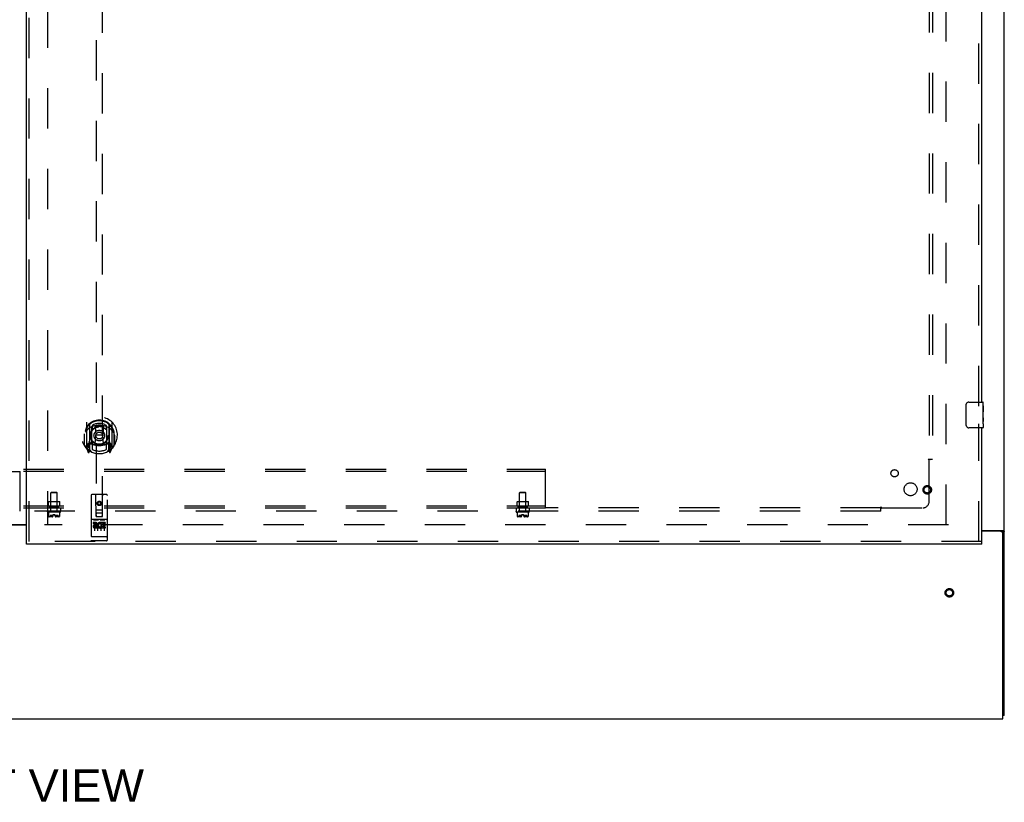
# Model space of a CAD drawing. Header units: inches. Extents: x 0 to 283, y 0 to 183.
# Tile 9 of 99: x 101 to 139, y 47 to 77. Entities that reach past the tile are written whole.
import ezdxf

# ---------------------------------------------------------------- set-up
doc = ezdxf.new("R2010")
doc.units = ezdxf.units.IN
doc.header["$LTSCALE"] = 15.583333
doc.header["$MEASUREMENT"] = 0
doc.linetypes.add('HIDDEN', pattern=[0.2, 0.1, -0.1])
doc.layers.get('0').update_dxf_attribs({"linetype": 'CONTINUOUS'})
for name, color, linetype in [('DEFAULT_2', 8, 'HIDDEN'), ('DIMENSIONS', 7, 'CONTINUOUS'), ('RIGHTHAND_DOOR_ASSEMBLY', 7, 'CONTINUOUS'), ('SUBPANEL', 7, 'CONTINUOUS')]:
    doc.layers.add(name, color=color, linetype=linetype)
doc.styles.get("Standard").update_dxf_attribs({"font": 'arial.ttf'})

msp = doc.modelspace()

# ---------------------------------------------------------------- linework, layer by layer
at = {"color": 7, "linetype": 'Continuous'}
for p, q in [((139.488, 49.954), (139.488, 133.704)), ((101.675, 57.314), (99.8, 57.314)), ((138.613, 57.11), (139.427, 57.11)), ((139.363, 57.079), (138.613, 57.079)), ((139.39, 57.072), (139.488, 57.072)), ((139.425, 49.829), (139.425, 57.016)), ((139.488, 49.954), (139.425, 49.954)), ((62.05, 49.829), (139.425, 49.829))]:
    msp.add_line(p, q, dxfattribs=at)
at = {"color": 3, "linetype": 'Continuous'}
msp.add_line((99.8, 57.344), (101.675, 57.344), dxfattribs=at)
for points in [[(139.332, 57.11), (139.332, 57.108), (139.332, 57.106), (139.332, 57.104), (139.333, 57.102), (139.333, 57.101), (139.334, 57.099), (139.335, 57.097), (139.337, 57.096), (139.338, 57.094), (139.34, 57.093), (139.342, 57.091), (139.344, 57.09), (139.346, 57.089), (139.351, 57.086)], [(139.351, 57.086), (139.353, 57.085), (139.355, 57.083), (139.357, 57.082), (139.359, 57.08), (139.36, 57.079)]]:
    msp.add_lwpolyline(points, dxfattribs=at)
at = {"color": 7, "linetype": 'Continuous'}
for points in [[(139.427, 57.11), (139.429, 57.108), (139.432, 57.107), (139.435, 57.105), (139.438, 57.104), (139.441, 57.102), (139.445, 57.101), (139.449, 57.099), (139.456, 57.096)], [(139.456, 57.096), (139.46, 57.095), (139.464, 57.093), (139.467, 57.092), (139.47, 57.09), (139.473, 57.089), (139.476, 57.087), (139.479, 57.086), (139.481, 57.084), (139.483, 57.082), (139.484, 57.081), (139.486, 57.079), (139.487, 57.078), (139.487, 57.076), (139.488, 57.074), (139.488, 57.072)]]:
    msp.add_lwpolyline(points, dxfattribs=at)
msp.add_arc((139.363, 57.016), 0.0625, 0, 90, dxfattribs=at)
at = {"layer": 'DEFAULT_2', "color": 8, "linetype": 'HIDDEN'}
for p, q in [((102.488, 130.314), (102.488, 57.344)), ((137.238, 57.329), (137.238, 130.329)), ((137.332, 57.329), (102.363, 57.329))]:
    msp.add_line(p, q, dxfattribs=at)
for radius in [0.164, 0.124]:
    msp.add_circle((137.363, 54.699), radius, dxfattribs=at)
at = {"layer": 'RIGHTHAND_DOOR_ASSEMBLY', "color": 3, "linetype": 'Continuous'}
for p, q in [((101.675, 56.683), (101.675, 130.975)), ((138.613, 62.079), (138.613, 82.579)), ((138.613, 56.683), (138.613, 61.079)), ((138.613, 56.579), (101.675, 56.579))]:
    msp.add_line(p, q, dxfattribs=at)
at = {"layer": 'RIGHTHAND_DOOR_ASSEMBLY', "color": 8, "linetype": 'HIDDEN'}
for p, q in [((101.779, 56.683), (101.779, 130.975)), ((104.363, 91.658), (104.363, 57.656)), ((104.613, 57.656), (104.613, 91.658)), ((138.509, 61.924), (138.509, 82.734)), ((103.988, 61.284), (103.988, 60.316)), ((104.105, 61.23), (104.105, 60.214)), ((104.113, 61.205), (104.113, 60.202)), ((104.205, 60.482), (104.205, 61.113)), ((104.213, 61.166), (104.213, 61.063)), ((104.325, 61.139), (104.355, 60.8)), ((104.65, 61.139), (104.62, 60.8)), ((104.763, 61.063), (104.763, 61.166)), ((104.77, 61.113), (104.77, 60.482)), ((104.863, 61.205), (104.863, 60.202)), ((104.87, 61.23), (104.87, 60.214)), ((104.988, 60.316), (104.988, 61.284)), ((138.509, 56.683), (138.509, 61.234)), ((103.905, 60.8), (103.92, 60.8)), ((103.905, 60.8), (103.905, 60.412)), ((103.913, 60.847), (103.913, 60.85)), ((103.913, 60.389), (103.913, 60.847)), ((104.325, 60.456), (104.355, 60.8)), ((104.62, 60.8), (104.355, 60.8)), ((104.651, 60.456), (104.62, 60.8)), ((105.07, 60.8), (105.055, 60.8)), ((105.063, 60.847), (105.063, 60.85)), ((105.063, 60.389), (105.063, 60.847)), ((105.07, 60.8), (105.07, 60.412)), ((103.992, 60.306), (104.062, 60.13)), ((104.105, 60.471), (104.045, 60.471)), ((104.045, 60.471), (104.045, 60.321)), ((104.045, 60.321), (104.113, 60.321)), ((104.083, 60.375), (104.054, 60.329)), ((104.084, 60.211), (104.088, 60.207)), ((104.091, 60.133), (104.105, 60.214)), ((104.183, 60.152), (104.113, 60.261)), ((104.115, 60.434), (104.115, 60.227)), ((104.205, 60.472), (104.133, 60.472)), ((104.201, 60.454), (104.135, 60.454)), ((104.213, 60.502), (104.213, 60.249)), ((104.763, 60.249), (104.763, 60.502)), ((104.843, 60.472), (104.77, 60.472)), ((104.84, 60.454), (104.774, 60.454)), ((104.863, 60.261), (104.793, 60.152)), ((104.86, 60.227), (104.86, 60.434)), ((104.863, 60.321), (104.93, 60.321)), ((104.93, 60.471), (104.87, 60.471)), ((104.87, 60.214), (104.885, 60.133)), ((104.891, 60.21), (104.892, 60.21)), ((104.892, 60.21), (104.892, 60.211)), ((104.892, 60.21), (104.892, 60.211)), ((104.922, 60.329), (104.893, 60.375)), ((104.913, 60.13), (104.983, 60.306)), ((104.93, 60.321), (104.93, 60.471)), ((104.175, 58.466), (104.175, 56.741)), ((104.77, 58.496), (104.205, 58.496)), ((104.361, 57.656), (104.358, 58.466)), ((104.614, 57.656), (104.618, 58.466)), ((104.8, 56.741), (104.8, 58.466)), ((104.36, 57.906), (104.615, 57.906)), ((104.488, 58.229), (104.425, 58.193)), ((104.425, 58.193), (104.435, 58.187)), ((104.425, 58.193), (104.425, 58.12)), ((104.425, 58.12), (104.435, 58.126)), ((104.425, 58.12), (104.488, 58.084)), ((104.488, 58.217), (104.435, 58.187)), ((104.435, 58.187), (104.435, 58.126)), ((104.435, 58.126), (104.488, 58.096)), ((104.55, 58.193), (104.488, 58.229)), ((104.488, 58.229), (104.488, 58.217)), ((104.54, 58.187), (104.488, 58.217)), ((104.488, 58.096), (104.54, 58.126)), ((104.488, 58.084), (104.55, 58.12)), ((104.488, 58.084), (104.488, 58.096)), ((104.55, 58.193), (104.54, 58.187)), ((104.54, 58.126), (104.54, 58.187)), ((104.55, 58.12), (104.54, 58.126)), ((104.55, 58.12), (104.55, 58.193)), ((104.77, 57.539), (104.205, 57.539)), ((104.277, 57.523), (104.449, 57.523)), ((104.361, 57.656), (104.363, 57.656)), ((104.363, 57.656), (104.613, 57.656)), ((104.573, 57.781), (104.403, 57.781)), ((104.527, 57.523), (104.699, 57.523)), ((104.613, 57.656), (104.614, 57.656)), ((104.343, 57.417), (104.251, 57.417)), ((104.251, 57.417), (104.251, 57.375)), ((104.343, 57.375), (104.251, 57.375)), ((104.3, 57.408), (104.3, 57.102)), ((104.347, 57.331), (104.301, 57.331)), ((104.343, 57.29), (104.315, 57.29)), ((104.407, 57.246), (104.315, 57.246)), ((104.407, 57.204), (104.315, 57.204)), ((104.407, 57.246), (104.407, 57.204)), ((104.425, 57.408), (104.425, 57.102)), ((104.539, 57.252), (104.556, 57.213)), ((104.55, 57.408), (104.55, 57.102)), ((104.564, 57.382), (104.551, 57.363)), ((104.56, 57.407), (104.564, 57.405)), ((104.72, 57.417), (104.564, 57.417)), ((104.564, 57.417), (104.564, 57.405)), ((104.564, 57.382), (104.564, 57.204)), ((104.72, 57.204), (104.564, 57.204)), ((104.72, 57.375), (104.606, 57.375)), ((104.606, 57.375), (104.606, 57.331)), ((104.698, 57.331), (104.606, 57.331)), ((104.698, 57.289), (104.606, 57.289)), ((104.606, 57.289), (104.606, 57.246)), ((104.72, 57.246), (104.606, 57.246)), ((104.675, 57.408), (104.675, 57.102)), ((104.698, 57.331), (104.698, 57.289)), ((104.72, 57.417), (104.72, 57.375)), ((104.72, 57.246), (104.72, 57.204)), ((104.193, 56.87), (104.192, 56.87)), ((104.194, 56.87), (104.193, 56.87)), ((104.195, 56.87), (104.194, 56.87)), ((104.196, 56.87), (104.195, 56.87)), ((104.195, 56.87), (104.195, 56.87)), ((104.197, 56.869), (104.196, 56.87)), ((104.198, 56.869), (104.197, 56.869)), ((104.199, 56.869), (104.198, 56.869)), ((104.2, 56.869), (104.199, 56.869)), ((104.199, 56.869), (104.199, 56.869)), ((104.201, 56.869), (104.2, 56.869)), ((104.202, 56.869), (104.201, 56.869)), ((104.203, 56.869), (104.202, 56.869)), ((104.204, 56.869), (104.203, 56.869)), ((104.205, 56.869), (104.204, 56.869)), ((104.204, 56.869), (104.204, 56.869)), ((104.771, 56.869), (104.205, 56.869)), ((104.771, 56.869), (104.772, 56.869)), ((104.772, 56.869), (104.773, 56.869)), ((104.772, 56.869), (104.772, 56.869)), ((104.773, 56.869), (104.774, 56.869)), ((104.774, 56.869), (104.775, 56.869)), ((104.775, 56.869), (104.776, 56.869)), ((104.776, 56.869), (104.777, 56.869)), ((104.777, 56.869), (104.778, 56.869)), ((104.777, 56.869), (104.777, 56.869)), ((104.778, 56.869), (104.779, 56.87)), ((104.779, 56.87), (104.78, 56.87)), ((104.78, 56.87), (104.781, 56.87)), ((104.781, 56.87), (104.782, 56.87)), ((104.781, 56.87), (104.781, 56.87)), ((104.782, 56.87), (104.783, 56.87)), ((104.783, 56.87), (104.784, 56.87)), ((104.784, 56.87), (104.784, 56.87)), ((138.613, 56.683), (101.675, 56.683)), ((104.77, 56.711), (104.205, 56.711))]:
    msp.add_line(p, q, dxfattribs=at)
at = {"layer": 'RIGHTHAND_DOOR_ASSEMBLY', "color": 7, "linetype": 'Continuous'}
for p, q in [((138.118, 62.079), (138.658, 62.079)), ((138.018, 61.179), (138.018, 61.979)), ((138.673, 61.925), (138.666, 61.925)), ((138.666, 61.925), (138.666, 61.694)), ((138.673, 61.757), (138.666, 61.757)), ((138.673, 61.694), (138.666, 61.694)), ((138.673, 61.5), (138.673, 62.064)), ((138.673, 61.464), (138.666, 61.464)), ((138.666, 61.464), (138.666, 61.327)), ((138.673, 61.658), (138.667, 61.658)), ((138.671, 61.526), (138.673, 61.526)), ((138.673, 61.24), (138.673, 61.497)), ((138.658, 61.079), (138.118, 61.079)), ((138.667, 61.296), (138.673, 61.296)), ((138.673, 61.239), (138.673, 61.094)), ((101.675, 56.579), (101.675, 56.683)), ((138.613, 56.579), (138.613, 56.683))]:
    msp.add_line(p, q, dxfattribs=at)
for points in [[(138.018, 61.979), (138.018, 61.985), (138.019, 61.991), (138.02, 61.997), (138.021, 62.003), (138.023, 62.009), (138.025, 62.015)], [(138.671, 61.524), (138.669, 61.558), (138.668, 61.57), (138.667, 61.582), (138.666, 61.595), (138.666, 61.608), (138.666, 61.621), (138.666, 61.634), (138.666, 61.646), (138.667, 61.659), (138.668, 61.671), (138.669, 61.683)], [(138.667, 61.291), (138.667, 61.299), (138.666, 61.309), (138.666, 61.318), (138.666, 61.327)], [(138.673, 61.497), (138.673, 61.505), (138.672, 61.514), (138.671, 61.524)], [(138.025, 61.143), (138.023, 61.148), (138.021, 61.154), (138.02, 61.16), (138.019, 61.166), (138.018, 61.172), (138.018, 61.179)], [(138.67, 61.266), (138.669, 61.274), (138.668, 61.282), (138.667, 61.291)], [(138.673, 61.239), (138.673, 61.243), (138.672, 61.248), (138.672, 61.253), (138.67, 61.266)]]:
    msp.add_lwpolyline(points, dxfattribs=at)
at = {"layer": 'RIGHTHAND_DOOR_ASSEMBLY', "color": 8, "linetype": 'HIDDEN'}
for points in [[(104.033, 61.015), (104.032, 61.014), (104.03, 61.013), (104.029, 61.011), (104.027, 61.01), (104.026, 61.008), (104.024, 61.007), (104.022, 61.005), (104.021, 61.003), (104.019, 61.001), (104.017, 61), (104.015, 60.998), (104.013, 60.996), (104.011, 60.993), (104.01, 60.991), (104.008, 60.989), (104.006, 60.987), (104.003, 60.984), (104.001, 60.982), (103.999, 60.979), (103.997, 60.976), (103.995, 60.973), (103.993, 60.97), (103.99, 60.967), (103.988, 60.964), (103.986, 60.961), (103.983, 60.957), (103.981, 60.954), (103.978, 60.95), (103.976, 60.946), (103.973, 60.942), (103.97, 60.938), (103.967, 60.933), (103.964, 60.929), (103.961, 60.924), (103.958, 60.919), (103.955, 60.914)], [(104.3, 61.157), (104.305, 61.158), (104.311, 61.16), (104.316, 61.161), (104.322, 61.163), (104.327, 61.164), (104.332, 61.165), (104.338, 61.166), (104.343, 61.168), (104.349, 61.169), (104.354, 61.17), (104.36, 61.171), (104.365, 61.172), (104.371, 61.173), (104.376, 61.174), (104.382, 61.175), (104.387, 61.175), (104.393, 61.176), (104.399, 61.177), (104.404, 61.178), (104.41, 61.178), (104.415, 61.179), (104.421, 61.179), (104.426, 61.18), (104.432, 61.18), (104.437, 61.181), (104.443, 61.181), (104.449, 61.182), (104.454, 61.182), (104.46, 61.182), (104.465, 61.182), (104.471, 61.182), (104.477, 61.183), (104.482, 61.183), (104.488, 61.183), (104.493, 61.183), (104.499, 61.183), (104.505, 61.182), (104.51, 61.182), (104.516, 61.182), (104.521, 61.182), (104.527, 61.182), (104.533, 61.181), (104.538, 61.181), (104.544, 61.18), (104.549, 61.18), (104.555, 61.179), (104.56, 61.179), (104.566, 61.178), (104.572, 61.178), (104.577, 61.177), (104.583, 61.176), (104.588, 61.175), (104.594, 61.175), (104.599, 61.174), (104.605, 61.173), (104.61, 61.172), (104.616, 61.171), (104.621, 61.17), (104.627, 61.169), (104.632, 61.168), (104.638, 61.166), (104.643, 61.165), (104.649, 61.164), (104.654, 61.163), (104.66, 61.161), (104.665, 61.16), (104.67, 61.158), (104.676, 61.157)], [(105.02, 60.914), (105.017, 60.919), (105.014, 60.924), (105.011, 60.929), (105.008, 60.933), (105.006, 60.938), (105.003, 60.942), (105, 60.946), (104.998, 60.95), (104.995, 60.954), (104.992, 60.957), (104.99, 60.961), (104.988, 60.964), (104.985, 60.967), (104.983, 60.97), (104.981, 60.973), (104.979, 60.976), (104.976, 60.979), (104.974, 60.982), (104.972, 60.984), (104.97, 60.987), (104.968, 60.989), (104.966, 60.991), (104.964, 60.993), (104.962, 60.996), (104.96, 60.998), (104.959, 61), (104.957, 61.001), (104.955, 61.003), (104.953, 61.005), (104.952, 61.007), (104.95, 61.008), (104.948, 61.01), (104.947, 61.011), (104.945, 61.013), (104.944, 61.014), (104.942, 61.015)], [(104.27, 57.522), (104.27, 57.522), (104.27, 57.522), (104.271, 57.522), (104.271, 57.522), (104.271, 57.522), (104.271, 57.522), (104.271, 57.522), (104.271, 57.522), (104.271, 57.522), (104.271, 57.522), (104.271, 57.522), (104.271, 57.522), (104.272, 57.523), (104.272, 57.523), (104.272, 57.523), (104.272, 57.523), (104.272, 57.523), (104.272, 57.523), (104.272, 57.523), (104.272, 57.523), (104.273, 57.523), (104.273, 57.523), (104.273, 57.523), (104.273, 57.523), (104.273, 57.523), (104.273, 57.523), (104.273, 57.523), (104.274, 57.523), (104.274, 57.523), (104.274, 57.523), (104.274, 57.523), (104.274, 57.523), (104.274, 57.523), (104.275, 57.523), (104.275, 57.523), (104.275, 57.523), (104.275, 57.523), (104.275, 57.523), (104.275, 57.523), (104.276, 57.523), (104.276, 57.523), (104.276, 57.523), (104.276, 57.523), (104.276, 57.523), (104.277, 57.523)], [(104.449, 57.523), (104.449, 57.523), (104.449, 57.523), (104.449, 57.523), (104.45, 57.523), (104.45, 57.523), (104.45, 57.523), (104.45, 57.523), (104.45, 57.523), (104.451, 57.523), (104.451, 57.523), (104.451, 57.523), (104.451, 57.523), (104.451, 57.523), (104.451, 57.523), (104.452, 57.523), (104.452, 57.523), (104.452, 57.523), (104.452, 57.523), (104.452, 57.523), (104.452, 57.523), (104.452, 57.523), (104.453, 57.523), (104.453, 57.523), (104.453, 57.523), (104.453, 57.523), (104.453, 57.523), (104.453, 57.523), (104.453, 57.523), (104.454, 57.523), (104.454, 57.523), (104.454, 57.523), (104.454, 57.523), (104.454, 57.523), (104.454, 57.522), (104.454, 57.522), (104.454, 57.522), (104.454, 57.522), (104.455, 57.522), (104.455, 57.522), (104.455, 57.522), (104.455, 57.522), (104.455, 57.522), (104.455, 57.522), (104.455, 57.522), (104.455, 57.522), (104.455, 57.522)], [(104.52, 57.522), (104.52, 57.522), (104.52, 57.522), (104.521, 57.522), (104.521, 57.522), (104.521, 57.522), (104.521, 57.522), (104.521, 57.522), (104.521, 57.522), (104.521, 57.522), (104.521, 57.522), (104.521, 57.522), (104.521, 57.522), (104.522, 57.523), (104.522, 57.523), (104.522, 57.523), (104.522, 57.523), (104.522, 57.523), (104.522, 57.523), (104.522, 57.523), (104.522, 57.523), (104.523, 57.523), (104.523, 57.523), (104.523, 57.523), (104.523, 57.523), (104.523, 57.523), (104.523, 57.523), (104.523, 57.523), (104.524, 57.523), (104.524, 57.523), (104.524, 57.523), (104.524, 57.523), (104.524, 57.523), (104.524, 57.523), (104.525, 57.523), (104.525, 57.523), (104.525, 57.523), (104.525, 57.523), (104.525, 57.523), (104.525, 57.523), (104.526, 57.523), (104.526, 57.523), (104.526, 57.523), (104.526, 57.523), (104.526, 57.523), (104.527, 57.523)], [(104.699, 57.523), (104.699, 57.523), (104.699, 57.523), (104.699, 57.523), (104.7, 57.523), (104.7, 57.523), (104.7, 57.523), (104.7, 57.523), (104.7, 57.523), (104.701, 57.523), (104.701, 57.523), (104.701, 57.523), (104.701, 57.523), (104.701, 57.523), (104.701, 57.523), (104.702, 57.523), (104.702, 57.523), (104.702, 57.523), (104.702, 57.523), (104.702, 57.523), (104.702, 57.523), (104.702, 57.523), (104.703, 57.523), (104.703, 57.523), (104.703, 57.523), (104.703, 57.523), (104.703, 57.523), (104.703, 57.523), (104.703, 57.523), (104.704, 57.523), (104.704, 57.523), (104.704, 57.523), (104.704, 57.523), (104.704, 57.523), (104.704, 57.522), (104.704, 57.522), (104.704, 57.522), (104.704, 57.522), (104.705, 57.522), (104.705, 57.522), (104.705, 57.522), (104.705, 57.522), (104.705, 57.522), (104.705, 57.522), (104.705, 57.522), (104.705, 57.522), (104.705, 57.522)], [(104.192, 56.87), (104.192, 56.87), (104.191, 56.87), (104.191, 56.87), (104.19, 56.87), (104.19, 56.87), (104.19, 56.87), (104.189, 56.87), (104.189, 56.87), (104.189, 56.87), (104.188, 56.871), (104.188, 56.871), (104.188, 56.871), (104.187, 56.871), (104.187, 56.871), (104.187, 56.871), (104.186, 56.871), (104.186, 56.871), (104.186, 56.871), (104.185, 56.871), (104.185, 56.871), (104.185, 56.871), (104.184, 56.871), (104.184, 56.871), (104.184, 56.871), (104.184, 56.872), (104.183, 56.872), (104.183, 56.872), (104.183, 56.872), (104.182, 56.872), (104.182, 56.872), (104.182, 56.872), (104.182, 56.872), (104.181, 56.872), (104.181, 56.872), (104.181, 56.872), (104.181, 56.872), (104.18, 56.873), (104.18, 56.873), (104.18, 56.873), (104.18, 56.873), (104.179, 56.873), (104.179, 56.873), (104.179, 56.873), (104.179, 56.873), (104.179, 56.873), (104.178, 56.873), (104.178, 56.873), (104.178, 56.874), (104.178, 56.874), (104.178, 56.874), (104.178, 56.874), (104.177, 56.874), (104.177, 56.874), (104.177, 56.874), (104.177, 56.874), (104.177, 56.874), (104.177, 56.874), (104.177, 56.874), (104.176, 56.875), (104.176, 56.875), (104.176, 56.875), (104.176, 56.875), (104.176, 56.875), (104.176, 56.875), (104.176, 56.875), (104.176, 56.875), (104.176, 56.875), (104.176, 56.875), (104.176, 56.876), (104.176, 56.876), (104.175, 56.876), (104.175, 56.876), (104.175, 56.876), (104.175, 56.876), (104.175, 56.876), (104.175, 56.876), (104.175, 56.876), (104.175, 56.877), (104.175, 56.877)], [(104.784, 56.87), (104.785, 56.87), (104.785, 56.87), (104.786, 56.87), (104.786, 56.87), (104.786, 56.87), (104.787, 56.87), (104.787, 56.87), (104.787, 56.871), (104.788, 56.871), (104.788, 56.871), (104.788, 56.871), (104.789, 56.871), (104.789, 56.871), (104.789, 56.871), (104.79, 56.871), (104.79, 56.871), (104.79, 56.871), (104.791, 56.871), (104.791, 56.871), (104.791, 56.871), (104.792, 56.871), (104.792, 56.871), (104.792, 56.872), (104.792, 56.872), (104.793, 56.872), (104.793, 56.872), (104.793, 56.872), (104.793, 56.872), (104.794, 56.872), (104.794, 56.872), (104.794, 56.872), (104.795, 56.872), (104.795, 56.872), (104.795, 56.872), (104.795, 56.873), (104.795, 56.873), (104.796, 56.873), (104.796, 56.873), (104.796, 56.873), (104.796, 56.873), (104.797, 56.873), (104.797, 56.873), (104.797, 56.873), (104.797, 56.873), (104.797, 56.873), (104.798, 56.874), (104.798, 56.874), (104.798, 56.874), (104.798, 56.874), (104.798, 56.874), (104.798, 56.874), (104.798, 56.874), (104.799, 56.874), (104.799, 56.874), (104.799, 56.874), (104.799, 56.874), (104.799, 56.875), (104.799, 56.875), (104.799, 56.875), (104.799, 56.875), (104.8, 56.875), (104.8, 56.875), (104.8, 56.875), (104.8, 56.875), (104.8, 56.875), (104.8, 56.875), (104.8, 56.876), (104.8, 56.876), (104.8, 56.876), (104.8, 56.876), (104.8, 56.876), (104.8, 56.876), (104.8, 56.876), (104.8, 56.876), (104.8, 56.876), (104.8, 56.877), (104.8, 56.877)]]:
    msp.add_lwpolyline(points, dxfattribs=at)
for centre, radius in [((104.488, 60.782), 0.35), ((104.488, 60.782), 0.335), ((104.488, 60.782), 0.205), ((104.488, 60.782), 0.133), ((136.509, 58.683), 0.164), ((136.509, 58.683), 0.124), ((104.488, 58.156), 0.085), ((104.488, 58.156), 0.0845)]:
    msp.add_circle(centre, radius, dxfattribs=at)
at = {"layer": 'RIGHTHAND_DOOR_ASSEMBLY', "color": 7, "linetype": 'Continuous'}
for centre, radius, start, end in [((138.118, 61.979), 0.1, 90, 158.7946), ((138.658, 62.064), 0.015, 0, 90), ((138.118, 61.179), 0.1, 201.1999, 270), ((138.658, 61.094), 0.015, 270, 360)]:
    msp.add_arc(centre, radius, start, end, dxfattribs=at)
at = {"layer": 'RIGHTHAND_DOOR_ASSEMBLY', "color": 8, "linetype": 'HIDDEN'}
for centre, radius, start, end in [((104.488, 60.8), 0.7, 305.5126, 234.4874), ((104.488, 60.798), 0.583, 0.2464, 179.7536), ((104.488, 60.772), 0.58, 7.6622, 172.3378), ((104.003, 61.284), 0.015, 135.0748, 180), ((104.488, 60.483), 0.7, 49.529, 130.471), ((104.12, 61.23), 0.015, 130.3587, 180), ((104.133, 61.205), 0.02, 129.3378, 179.9984), ((104.22, 61.113), 0.015, 112.9863, 180), ((104.488, 60.772), 0.48, 55.0461, 124.9539), ((104.243, 61.063), 0.03, 180, 311.1261), ((104.488, 60.782), 0.343, 48.8739, 131.1261), ((104.305, 61.138), 0.02, 5.0796, 105.5752), ((104.67, 61.138), 0.02, 74.4248, 174.9204), ((104.733, 61.063), 0.03, 228.8739, 360), ((104.755, 61.113), 0.015, 0, 67.0137), ((104.843, 61.205), 0.02, 0, 50.6594), ((104.855, 61.23), 0.015, 0, 49.6413), ((104.973, 61.284), 0.015, 0, 44.9252), ((103.933, 60.847), 0.02, 172.3378, 180), ((104.488, 61.113), 0.7, 233.2319, 306.7681), ((105.043, 60.847), 0.02, 0, 7.6622), ((103.933, 60.389), 0.02, 180, 215.2961), ((104.488, 60.782), 0.7, 215.2961, 324.7039), ((104.003, 60.316), 0.015, 180, 224.9252), ((104.058, 60.326), 0.005, 147.3208, 270), ((104.093, 60.247), 0.02, 234.4874, 360), ((103.925, 60.476), 0.188, 327.3208, 360), ((104.095, 60.227), 0.02, 234.7457, 360), ((104.133, 60.452), 0.02, 90, 180), ((104.133, 60.202), 0.02, 180, 238.5295), ((104.135, 60.434), 0.02, 90, 180), ((104.201, 60.434), 0.02, 66.536, 90), ((104.22, 60.482), 0.015, 180, 247.0137), ((104.488, 61.095), 0.7, 246.536, 293.464), ((104.243, 60.502), 0.03, 48.8739, 180), ((104.488, 60.782), 0.6, 242.7204, 297.2796), ((104.488, 60.782), 0.343, 228.8739, 311.1261), ((104.305, 60.458), 0.02, 254.3869, 354.9204), ((104.671, 60.458), 0.02, 185.0796, 285.6131), ((104.733, 60.502), 0.03, 0, 131.1261), ((104.755, 60.482), 0.015, 292.9863, 360), ((104.774, 60.434), 0.02, 90, 113.464), ((104.84, 60.434), 0.02, 0, 90), ((104.843, 60.452), 0.02, 0, 90), ((104.843, 60.202), 0.02, 301.4688, 359.9992), ((104.88, 60.227), 0.02, 180, 305.2543), ((105.051, 60.476), 0.188, 180, 212.6792), ((104.883, 60.247), 0.02, 180, 305.5126), ((104.918, 60.326), 0.005, 270, 32.6792), ((104.973, 60.316), 0.015, 315.0748, 360), ((105.043, 60.389), 0.02, 324.7039, 360), ((104.076, 60.136), 0.015, 201.8041, 350), ((104.899, 60.136), 0.015, 190, 338.1959), ((104.205, 58.466), 0.03, 90, 180), ((104.328, 58.466), 0.03, 0, 90), ((104.648, 58.466), 0.03, 90, 180), ((104.77, 58.466), 0.03, 0, 90), ((104.205, 57.569), 0.03, 180, 270), ((104.403, 57.741), 0.04, 90, 180), ((104.403, 57.696), 0.04, 180, 270), ((104.573, 57.741), 0.04, 0, 90), ((104.573, 57.696), 0.04, 270, 360), ((104.77, 57.569), 0.03, 270, 360), ((104.315, 57.268), 0.0644, 102.2995, 270.0775), ((104.315, 57.268), 0.0219, 89.9011, 270), ((104.343, 57.354), 0.0635, 270, 90), ((104.343, 57.353), 0.0219, 280.307, 90), ((104.514, 57.311), 0.107, 64.2636, 293.4027), ((104.514, 57.311), 0.0639, 54.8895, 293.4026), ((104.205, 56.741), 0.03, 180, 270), ((104.77, 56.741), 0.03, 270, 360)]:
    msp.add_arc(centre, radius, start, end, dxfattribs=at)
at = {"layer": 'RIGHTHAND_DOOR_ASSEMBLY', "color": 7, "linetype": 'Continuous'}
msp.add_ellipse((138.41, 61.663), major_axis=(0.263, 0), ratio=0.432808, start_param=0, end_param=0.179988, dxfattribs=at)
at = {"layer": 'SUBPANEL', "color": 8, "linetype": 'HIDDEN'}
for p, q in [((136.582, 127.797), (136.582, 59.86)), ((136.707, 127.797), (136.707, 59.86)), ((136.62, 59.86), (136.541, 59.86)), ((136.582, 58.235), (136.582, 59.825)), ((136.707, 59.86), (136.62, 59.86)), ((79.738, 59.485), (121.738, 59.485)), ((79.738, 59.407), (121.738, 59.407)), ((121.738, 57.985), (121.738, 59.485)), ((100.738, 59.391), (101.425, 59.391)), ((101.425, 57.86), (101.425, 59.391)), ((102.644, 58.595), (102.614, 58.565)), ((102.862, 58.565), (102.614, 58.565)), ((102.614, 57.86), (102.614, 58.565)), ((102.644, 58.595), (102.832, 58.595)), ((102.832, 58.595), (102.862, 58.565)), ((102.862, 57.86), (102.862, 58.565)), ((120.769, 58.595), (120.739, 58.565)), ((120.987, 58.565), (120.739, 58.565)), ((120.739, 57.86), (120.739, 58.565)), ((120.769, 58.595), (120.957, 58.595)), ((120.957, 58.595), (120.987, 58.565)), ((120.987, 57.86), (120.987, 58.565)), ((79.738, 58.063), (121.738, 58.063)), ((79.738, 57.985), (121.738, 57.985)), ((102.488, 57.985), (102.488, 57.86)), ((102.528, 58.233), (102.518, 58.223)), ((102.958, 58.223), (102.518, 58.223)), ((102.518, 58.063), (102.518, 58.223)), ((102.528, 58.233), (102.948, 58.233)), ((102.566, 58.063), (102.566, 57.985)), ((102.566, 58.009), (102.566, 58.063)), ((102.566, 58.009), (102.909, 58.009)), ((102.613, 58.223), (102.603, 58.233)), ((102.613, 58.019), (102.603, 58.009)), ((102.613, 58.019), (102.613, 58.223)), ((102.863, 58.019), (102.613, 58.019)), ((102.863, 58.223), (102.873, 58.233)), ((102.863, 58.019), (102.863, 58.223)), ((102.863, 58.019), (102.873, 58.009)), ((102.909, 58.009), (102.909, 58.063)), ((102.91, 58.063), (102.91, 57.985)), ((102.948, 58.233), (102.958, 58.223)), ((102.958, 58.063), (102.958, 58.223)), ((102.988, 57.985), (102.988, 57.86)), ((120.613, 57.985), (120.613, 57.86)), ((120.653, 58.233), (120.643, 58.223)), ((121.083, 58.223), (120.643, 58.223)), ((120.643, 58.063), (120.643, 58.223)), ((120.653, 58.233), (121.073, 58.233)), ((120.691, 58.063), (120.691, 57.985)), ((120.691, 58.009), (120.691, 58.063)), ((120.691, 58.009), (121.034, 58.009)), ((120.738, 58.223), (120.728, 58.233)), ((120.738, 58.019), (120.728, 58.009)), ((120.738, 58.019), (120.738, 58.223)), ((120.988, 58.019), (120.738, 58.019)), ((120.988, 58.223), (120.998, 58.233)), ((120.988, 58.019), (120.988, 58.223)), ((120.988, 58.019), (120.998, 58.009)), ((121.034, 58.009), (121.034, 58.063)), ((121.035, 58.063), (121.035, 57.985)), ((121.073, 58.233), (121.083, 58.223)), ((121.083, 58.063), (121.083, 58.223)), ((121.113, 57.985), (121.113, 57.86)), ((134.707, 57.985), (121.738, 57.985)), ((134.707, 57.946), (134.707, 58.026)), ((134.707, 57.86), (134.707, 57.946)), ((134.742, 57.985), (136.332, 57.985)), ((134.707, 57.86), (101.425, 57.86)), ((102.488, 57.828), (102.488, 57.85)), ((102.978, 57.818), (102.498, 57.818)), ((102.525, 57.818), (102.525, 57.672)), ((102.525, 57.672), (102.525, 57.672)), ((102.525, 57.672), (102.525, 57.671)), ((102.525, 57.672), (102.525, 57.671)), ((102.525, 57.671), (102.526, 57.67)), ((102.525, 57.671), (102.525, 57.671)), ((102.526, 57.67), (102.526, 57.669)), ((102.526, 57.67), (102.526, 57.67)), ((102.526, 57.669), (102.526, 57.668)), ((102.526, 57.667), (102.526, 57.668)), ((102.526, 57.668), (102.526, 57.668)), ((102.526, 57.667), (102.528, 57.664)), ((102.538, 57.647), (102.536, 57.649)), ((102.538, 57.647), (102.539, 57.646)), ((102.546, 57.639), (102.539, 57.646)), ((102.671, 57.636), (102.55, 57.636)), ((102.702, 57.683), (102.584, 57.683)), ((102.584, 57.683), (102.584, 57.636)), ((102.618, 57.649), (102.617, 57.647)), ((102.627, 57.664), (102.628, 57.667)), ((102.628, 57.667), (102.628, 57.668)), ((102.635, 57.669), (102.635, 57.67)), ((102.636, 57.668), (102.635, 57.669)), ((102.636, 57.668), (102.636, 57.668)), ((102.636, 57.667), (102.636, 57.668)), ((102.638, 57.664), (102.636, 57.667)), ((102.638, 57.664), (102.641, 57.661)), ((102.703, 57.723), (102.773, 57.723)), ((102.703, 57.689), (102.703, 57.723)), ((102.773, 57.689), (102.773, 57.723)), ((102.892, 57.683), (102.773, 57.683)), ((102.925, 57.636), (102.805, 57.636)), ((102.822, 57.651), (102.825, 57.653)), ((102.84, 57.669), (102.84, 57.668)), ((102.847, 57.668), (102.847, 57.669)), ((102.848, 57.667), (102.848, 57.668)), ((102.848, 57.667), (102.849, 57.664)), ((102.859, 57.647), (102.857, 57.649)), ((102.859, 57.647), (102.861, 57.645)), ((102.862, 57.644), (102.862, 57.644)), ((102.892, 57.683), (102.892, 57.636)), ((102.937, 57.646), (102.929, 57.639)), ((102.937, 57.646), (102.938, 57.647)), ((102.939, 57.649), (102.938, 57.647)), ((102.948, 57.664), (102.949, 57.667)), ((102.95, 57.818), (102.95, 57.672)), ((102.95, 57.672), (102.95, 57.672)), ((102.95, 57.672), (102.95, 57.671)), ((102.95, 57.672), (102.95, 57.672)), ((102.95, 57.672), (102.95, 57.672)), ((102.95, 57.671), (102.95, 57.671)), ((102.95, 57.671), (102.95, 57.671)), ((102.95, 57.67), (102.95, 57.671)), ((102.95, 57.67), (102.95, 57.67)), ((102.95, 57.669), (102.95, 57.67)), ((102.988, 57.828), (102.988, 57.85)), ((120.613, 57.828), (120.613, 57.85)), ((121.103, 57.818), (120.623, 57.818)), ((120.65, 57.818), (120.65, 57.672)), ((120.65, 57.672), (120.65, 57.672)), ((120.65, 57.672), (120.65, 57.671)), ((120.65, 57.672), (120.65, 57.671)), ((120.65, 57.671), (120.651, 57.67)), ((120.65, 57.671), (120.65, 57.671)), ((120.651, 57.67), (120.651, 57.669)), ((120.651, 57.67), (120.651, 57.67)), ((120.651, 57.669), (120.651, 57.668)), ((120.651, 57.667), (120.651, 57.668)), ((120.651, 57.668), (120.651, 57.668)), ((120.651, 57.667), (120.653, 57.664)), ((120.663, 57.647), (120.664, 57.646)), ((120.671, 57.639), (120.664, 57.646)), ((120.796, 57.636), (120.675, 57.636)), ((120.827, 57.683), (120.709, 57.683)), ((120.709, 57.683), (120.709, 57.636)), ((120.743, 57.649), (120.742, 57.647)), ((120.753, 57.667), (120.753, 57.668)), ((120.76, 57.669), (120.76, 57.67)), ((120.761, 57.668), (120.76, 57.669)), ((120.761, 57.668), (120.761, 57.668)), ((120.761, 57.667), (120.761, 57.668)), ((120.763, 57.664), (120.761, 57.667)), ((120.763, 57.664), (120.766, 57.661)), ((120.828, 57.723), (120.898, 57.723)), ((120.828, 57.689), (120.828, 57.723)), ((120.898, 57.689), (120.898, 57.723)), ((121.017, 57.683), (120.898, 57.683)), ((121.05, 57.636), (120.93, 57.636)), ((120.947, 57.651), (120.95, 57.653)), ((120.962, 57.664), (120.964, 57.667)), ((120.965, 57.669), (120.965, 57.668)), ((120.972, 57.668), (120.972, 57.669)), ((120.973, 57.667), (120.973, 57.668)), ((120.973, 57.667), (120.974, 57.664)), ((120.984, 57.647), (120.986, 57.645)), ((120.987, 57.644), (120.987, 57.644)), ((121.017, 57.683), (121.017, 57.636)), ((121.062, 57.646), (121.054, 57.639)), ((121.062, 57.646), (121.063, 57.647)), ((121.064, 57.649), (121.063, 57.647)), ((121.075, 57.818), (121.075, 57.672)), ((121.075, 57.672), (121.075, 57.672)), ((121.075, 57.672), (121.075, 57.671)), ((121.075, 57.672), (121.075, 57.672)), ((121.075, 57.672), (121.075, 57.672)), ((121.075, 57.671), (121.075, 57.671)), ((121.075, 57.671), (121.075, 57.671)), ((121.075, 57.67), (121.075, 57.671)), ((121.075, 57.67), (121.075, 57.67)), ((121.075, 57.669), (121.075, 57.67)), ((121.113, 57.828), (121.113, 57.85))]:
    msp.add_line(p, q, dxfattribs=at)
for points in [[(136.541, 59.86), (136.544, 59.854), (136.547, 59.849), (136.552, 59.845), (136.557, 59.841), (136.563, 59.837), (136.569, 59.834), (136.575, 59.829), (136.582, 59.825)], [(136.601, 59.843), (136.593, 59.835), (136.588, 59.83), (136.582, 59.825)], [(136.62, 59.86), (136.614, 59.855), (136.609, 59.851), (136.604, 59.847), (136.601, 59.843)], [(134.707, 58.026), (134.713, 58.023), (134.718, 58.019), (134.722, 58.015), (134.726, 58.009), (134.729, 58.004), (134.733, 57.998), (134.737, 57.991), (134.742, 57.985)], [(134.707, 57.946), (134.711, 57.953), (134.716, 57.958), (134.719, 57.962), (134.723, 57.966), (134.731, 57.974)], [(134.731, 57.974), (134.736, 57.979), (134.742, 57.985)], [(102.525, 57.672), (102.525, 57.672), (102.525, 57.672)], [(102.534, 57.652), (102.532, 57.654), (102.531, 57.657), (102.53, 57.659), (102.529, 57.661), (102.528, 57.664), (102.526, 57.667)], [(102.529, 57.661), (102.53, 57.659), (102.531, 57.657), (102.532, 57.654)], [(102.534, 57.652), (102.535, 57.651), (102.536, 57.649)], [(102.546, 57.639), (102.547, 57.638), (102.548, 57.637), (102.549, 57.637), (102.551, 57.636), (102.552, 57.636), (102.553, 57.636)], [(102.617, 57.647), (102.615, 57.645), (102.614, 57.645), (102.614, 57.644), (102.614, 57.644), (102.613, 57.643), (102.613, 57.643), (102.613, 57.642), (102.613, 57.642), (102.612, 57.641), (102.612, 57.641), (102.612, 57.64), (102.613, 57.64), (102.613, 57.639), (102.613, 57.639)], [(102.613, 57.639), (102.614, 57.638), (102.615, 57.637), (102.616, 57.637), (102.617, 57.636), (102.618, 57.636), (102.619, 57.636)], [(102.618, 57.649), (102.619, 57.651), (102.621, 57.652)], [(102.628, 57.667), (102.627, 57.664), (102.626, 57.661), (102.625, 57.659), (102.623, 57.657), (102.622, 57.654), (102.621, 57.652)], [(102.623, 57.657), (102.625, 57.659), (102.626, 57.661)], [(102.635, 57.67), (102.634, 57.67), (102.634, 57.671), (102.633, 57.671), (102.633, 57.671), (102.632, 57.672), (102.632, 57.672), (102.632, 57.672), (102.631, 57.672), (102.631, 57.672), (102.63, 57.672), (102.63, 57.671), (102.629, 57.671), (102.629, 57.67), (102.629, 57.67), (102.629, 57.669), (102.628, 57.668)], [(102.628, 57.668), (102.628, 57.668), (102.628, 57.667)], [(102.629, 57.669), (102.629, 57.67), (102.629, 57.67), (102.629, 57.671), (102.63, 57.671), (102.63, 57.671), (102.631, 57.672), (102.631, 57.672), (102.631, 57.672), (102.632, 57.672), (102.632, 57.672), (102.633, 57.672), (102.633, 57.671), (102.634, 57.671), (102.634, 57.67), (102.635, 57.67)], [(102.64, 57.662), (102.643, 57.659), (102.645, 57.657), (102.648, 57.655), (102.65, 57.653), (102.653, 57.651)], [(102.651, 57.652), (102.648, 57.654), (102.645, 57.657), (102.643, 57.659), (102.641, 57.661)], [(102.653, 57.651), (102.656, 57.649), (102.659, 57.647), (102.663, 57.645), (102.666, 57.644), (102.67, 57.642), (102.673, 57.641), (102.677, 57.64)], [(102.667, 57.644), (102.664, 57.645), (102.661, 57.646), (102.659, 57.647), (102.656, 57.649)], [(102.677, 57.64), (102.674, 57.641), (102.672, 57.641), (102.669, 57.642)], [(102.822, 57.651), (102.819, 57.649), (102.816, 57.647), (102.813, 57.645), (102.81, 57.644), (102.806, 57.642), (102.802, 57.641), (102.799, 57.64)], [(102.799, 57.64), (102.801, 57.641), (102.804, 57.641), (102.806, 57.642)], [(102.809, 57.644), (102.812, 57.645), (102.814, 57.646), (102.817, 57.647), (102.82, 57.649)], [(102.825, 57.652), (102.828, 57.654), (102.83, 57.657), (102.833, 57.659), (102.835, 57.661), (102.837, 57.664), (102.839, 57.667)], [(102.837, 57.664), (102.835, 57.662), (102.833, 57.659), (102.83, 57.657), (102.828, 57.655), (102.825, 57.653)], [(102.84, 57.668), (102.84, 57.668), (102.839, 57.667)], [(102.847, 57.669), (102.847, 57.67), (102.847, 57.67), (102.846, 57.671), (102.846, 57.671), (102.845, 57.671), (102.845, 57.672), (102.845, 57.672), (102.844, 57.672), (102.844, 57.672), (102.843, 57.672), (102.843, 57.672), (102.842, 57.671), (102.842, 57.671), (102.841, 57.67), (102.841, 57.67), (102.84, 57.669)], [(102.841, 57.67), (102.841, 57.67), (102.842, 57.671), (102.842, 57.671), (102.843, 57.671), (102.843, 57.672), (102.844, 57.672), (102.844, 57.672), (102.845, 57.672), (102.845, 57.672), (102.845, 57.672), (102.846, 57.671), (102.846, 57.671), (102.846, 57.67), (102.847, 57.67), (102.847, 57.669)], [(102.847, 57.668), (102.848, 57.668), (102.848, 57.667)], [(102.855, 57.652), (102.854, 57.654), (102.852, 57.657), (102.851, 57.659), (102.85, 57.661), (102.849, 57.664), (102.848, 57.667)], [(102.85, 57.661), (102.851, 57.659), (102.852, 57.657), (102.854, 57.654)], [(102.862, 57.643), (102.863, 57.643), (102.863, 57.642), (102.863, 57.642), (102.863, 57.641), (102.863, 57.641), (102.863, 57.64), (102.863, 57.64), (102.863, 57.639), (102.863, 57.639), (102.862, 57.639), (102.862, 57.638), (102.861, 57.638), (102.86, 57.637), (102.86, 57.637), (102.859, 57.637), (102.858, 57.637), (102.857, 57.636), (102.856, 57.636), (102.855, 57.636), (102.855, 57.636), (102.854, 57.636), (102.853, 57.636), (102.852, 57.636)], [(102.855, 57.652), (102.856, 57.651), (102.857, 57.649)], [(102.862, 57.639), (102.862, 57.638), (102.861, 57.637), (102.86, 57.637), (102.859, 57.636), (102.858, 57.636), (102.857, 57.636)], [(102.861, 57.645), (102.861, 57.645), (102.862, 57.644)], [(102.862, 57.639), (102.863, 57.639), (102.863, 57.64), (102.863, 57.64), (102.863, 57.641), (102.863, 57.641), (102.863, 57.642), (102.863, 57.642), (102.863, 57.643), (102.862, 57.643), (102.862, 57.644)], [(102.929, 57.639), (102.928, 57.638), (102.927, 57.637), (102.926, 57.637), (102.925, 57.636), (102.924, 57.636), (102.923, 57.636)], [(102.939, 57.649), (102.941, 57.651), (102.942, 57.652)], [(102.949, 57.667), (102.948, 57.664), (102.947, 57.661), (102.946, 57.659), (102.945, 57.657), (102.943, 57.654), (102.942, 57.652)], [(102.945, 57.657), (102.946, 57.659), (102.947, 57.661)], [(102.949, 57.668), (102.95, 57.668), (102.95, 57.669)], [(102.95, 57.668), (102.949, 57.668), (102.949, 57.667)], [(120.65, 57.672), (120.65, 57.672), (120.65, 57.672)], [(120.659, 57.652), (120.657, 57.654), (120.656, 57.657), (120.655, 57.659), (120.654, 57.661), (120.653, 57.664), (120.651, 57.667)], [(120.654, 57.661), (120.655, 57.659), (120.656, 57.657), (120.657, 57.654), (120.659, 57.652), (120.66, 57.651), (120.661, 57.649)], [(120.664, 57.646), (120.663, 57.647), (120.661, 57.649)], [(120.671, 57.639), (120.672, 57.638), (120.673, 57.637), (120.674, 57.637), (120.676, 57.636), (120.677, 57.636), (120.678, 57.636)], [(120.742, 57.647), (120.74, 57.645), (120.739, 57.645), (120.739, 57.644), (120.739, 57.644), (120.738, 57.643), (120.738, 57.643), (120.738, 57.642), (120.738, 57.642), (120.737, 57.641), (120.737, 57.641), (120.737, 57.64), (120.738, 57.64), (120.738, 57.639), (120.738, 57.639)], [(120.738, 57.639), (120.739, 57.638), (120.74, 57.637), (120.741, 57.637), (120.742, 57.636), (120.743, 57.636), (120.744, 57.636)], [(120.743, 57.649), (120.744, 57.651), (120.746, 57.652)], [(120.753, 57.667), (120.752, 57.664), (120.751, 57.661), (120.75, 57.659), (120.748, 57.657), (120.747, 57.654), (120.746, 57.652)], [(120.748, 57.657), (120.75, 57.659), (120.751, 57.661)], [(120.76, 57.67), (120.759, 57.67), (120.759, 57.671), (120.758, 57.671), (120.758, 57.671), (120.757, 57.672), (120.757, 57.672), (120.757, 57.672), (120.756, 57.672), (120.756, 57.672), (120.755, 57.672), (120.755, 57.671), (120.754, 57.671), (120.754, 57.67), (120.754, 57.67), (120.754, 57.669), (120.753, 57.668)], [(120.753, 57.668), (120.753, 57.668), (120.753, 57.667)], [(120.754, 57.669), (120.754, 57.67), (120.754, 57.67), (120.754, 57.671), (120.755, 57.671), (120.755, 57.671), (120.756, 57.672), (120.756, 57.672), (120.756, 57.672), (120.757, 57.672), (120.757, 57.672), (120.758, 57.672), (120.758, 57.671), (120.759, 57.671), (120.759, 57.67), (120.76, 57.67)], [(120.765, 57.662), (120.768, 57.659), (120.77, 57.657), (120.773, 57.655), (120.775, 57.653), (120.778, 57.651)], [(120.776, 57.652), (120.773, 57.654), (120.77, 57.657), (120.768, 57.659), (120.766, 57.661)], [(120.778, 57.651), (120.781, 57.649), (120.784, 57.647), (120.788, 57.645), (120.791, 57.644), (120.795, 57.642), (120.798, 57.641), (120.802, 57.64)], [(120.792, 57.644), (120.789, 57.645), (120.786, 57.646), (120.784, 57.647), (120.781, 57.649)], [(120.802, 57.64), (120.799, 57.641), (120.797, 57.641), (120.794, 57.642)], [(120.947, 57.651), (120.944, 57.649), (120.941, 57.647), (120.938, 57.645), (120.935, 57.644), (120.931, 57.642), (120.927, 57.641), (120.924, 57.64)], [(120.924, 57.64), (120.926, 57.641), (120.929, 57.641), (120.931, 57.642)], [(120.934, 57.644), (120.937, 57.645), (120.939, 57.646), (120.942, 57.647), (120.945, 57.649)], [(120.95, 57.652), (120.953, 57.654), (120.955, 57.657), (120.958, 57.659), (120.96, 57.661), (120.962, 57.664)], [(120.96, 57.662), (120.958, 57.659), (120.955, 57.657), (120.953, 57.655), (120.95, 57.653)], [(120.965, 57.668), (120.965, 57.668), (120.964, 57.667)], [(120.972, 57.669), (120.972, 57.67), (120.972, 57.67), (120.971, 57.671), (120.971, 57.671), (120.97, 57.671), (120.97, 57.672), (120.97, 57.672), (120.969, 57.672), (120.969, 57.672), (120.968, 57.672), (120.968, 57.672), (120.967, 57.671), (120.967, 57.671), (120.966, 57.67), (120.966, 57.67), (120.965, 57.669)], [(120.966, 57.67), (120.966, 57.67), (120.967, 57.671), (120.967, 57.671), (120.968, 57.671), (120.968, 57.672), (120.969, 57.672), (120.969, 57.672), (120.97, 57.672), (120.97, 57.672), (120.97, 57.672), (120.971, 57.671), (120.971, 57.671), (120.971, 57.67), (120.972, 57.67), (120.972, 57.669)], [(120.972, 57.668), (120.973, 57.668), (120.973, 57.667)], [(120.98, 57.652), (120.979, 57.654), (120.977, 57.657), (120.976, 57.659), (120.975, 57.661), (120.974, 57.664), (120.973, 57.667)], [(120.975, 57.661), (120.976, 57.659), (120.977, 57.657), (120.979, 57.654), (120.98, 57.652), (120.981, 57.651), (120.982, 57.649)], [(120.987, 57.643), (120.988, 57.643), (120.988, 57.642), (120.988, 57.642), (120.988, 57.641), (120.988, 57.641), (120.988, 57.64), (120.988, 57.64), (120.988, 57.639), (120.988, 57.639), (120.987, 57.639), (120.987, 57.638), (120.986, 57.638), (120.985, 57.637), (120.985, 57.637), (120.984, 57.637), (120.983, 57.637), (120.982, 57.636), (120.981, 57.636), (120.98, 57.636), (120.98, 57.636), (120.979, 57.636), (120.978, 57.636), (120.977, 57.636)], [(120.985, 57.646), (120.984, 57.647), (120.982, 57.649)], [(120.987, 57.639), (120.987, 57.638), (120.986, 57.637), (120.985, 57.637), (120.984, 57.636), (120.983, 57.636), (120.982, 57.636)], [(120.986, 57.645), (120.986, 57.645), (120.987, 57.644)], [(120.987, 57.639), (120.988, 57.639), (120.988, 57.64), (120.988, 57.64), (120.988, 57.641), (120.988, 57.641), (120.988, 57.642), (120.988, 57.642), (120.988, 57.643), (120.987, 57.643), (120.987, 57.644)], [(121.054, 57.639), (121.053, 57.638), (121.052, 57.637), (121.051, 57.637), (121.05, 57.636), (121.049, 57.636), (121.048, 57.636)], [(121.064, 57.649), (121.066, 57.651), (121.067, 57.652)], [(121.074, 57.667), (121.073, 57.664), (121.072, 57.661), (121.071, 57.659), (121.07, 57.657), (121.068, 57.654), (121.067, 57.652)], [(121.07, 57.657), (121.071, 57.659), (121.072, 57.661)], [(121.074, 57.668), (121.075, 57.668), (121.075, 57.669)], [(121.075, 57.668), (121.074, 57.668), (121.074, 57.667)]]:
    msp.add_lwpolyline(points, dxfattribs=at)
for centre, radius in [((135.244, 59.322), 0.14), ((135.863, 58.704), 0.25)]:
    msp.add_circle(centre, radius, dxfattribs=at)
for centre, radius, start, end in [((136.332, 58.235), 0.25, 270, 360), ((102.498, 57.85), 0.01, 90, 180), ((102.498, 57.828), 0.01, 180, 270), ((102.59, 57.686), 0.0668, 192.4116, 225.3027), ((102.55, 57.646), 0.01, 225.3027, 270), ((102.643, 57.689), 0.0603, 297.8819, 360), ((102.833, 57.689), 0.0603, 180, 242.1181), ((102.925, 57.646), 0.01, 270, 314.6973), ((102.885, 57.686), 0.0668, 314.6973, 347.5884), ((102.978, 57.85), 0.01, 0, 90), ((102.978, 57.828), 0.01, 270, 360), ((120.623, 57.85), 0.01, 90, 180), ((120.623, 57.828), 0.01, 180, 270), ((120.715, 57.686), 0.0668, 192.4116, 225.3027), ((120.675, 57.646), 0.01, 225.3027, 270), ((120.768, 57.689), 0.0603, 297.8819, 360), ((120.958, 57.689), 0.0603, 180, 242.1181), ((121.05, 57.646), 0.01, 270, 314.6973), ((121.01, 57.686), 0.0668, 314.6973, 347.5884), ((121.103, 57.85), 0.01, 0, 90), ((121.103, 57.828), 0.01, 270, 360)]:
    msp.add_arc(centre, radius, start, end, dxfattribs=at)

# ---------------------------------------------------------------- texts
at = {"layer": 'DIMENSIONS', "color": 2, "linetype": 'Continuous', "insert": (100.737, 47.867), "char_height": 1.25, "width": 10.93866, "attachment_point": 2, "line_spacing_factor": 0.9}
msp.add_mtext('FRONT VIEW', dxfattribs=at)

doc.saveas('drawing.dxf')
